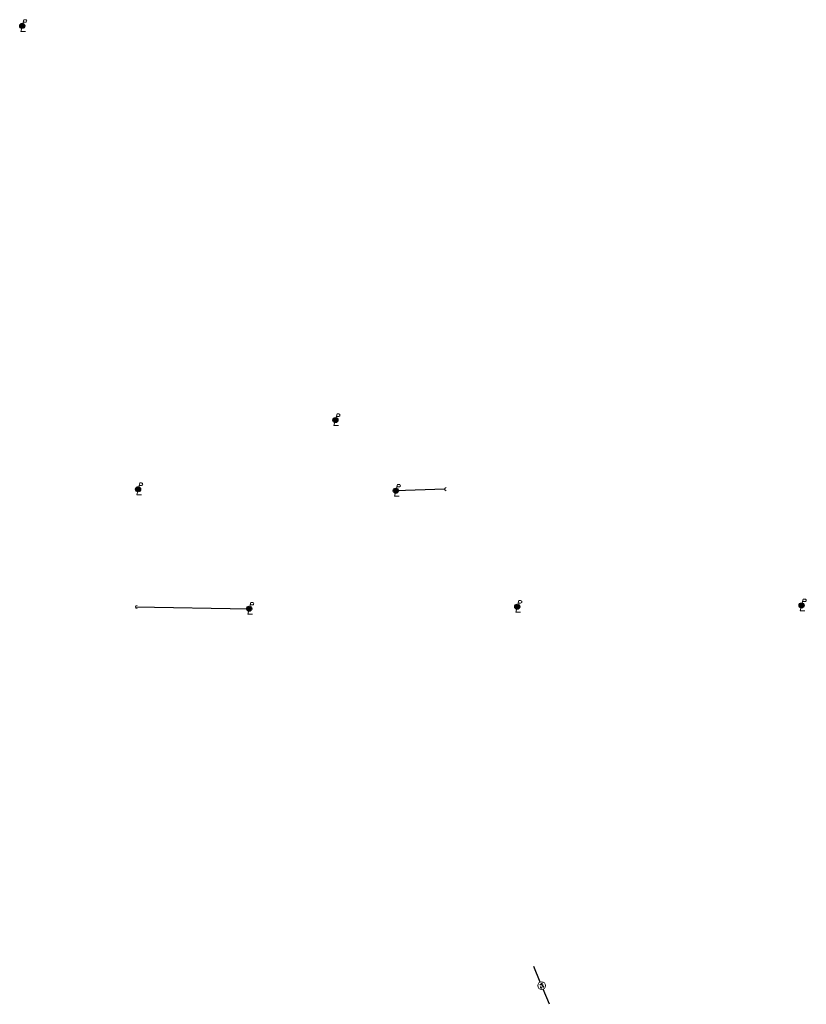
# Model space of a CAD drawing. Header units: feet. Extents: x 2245598 to 2246002, y 596010 to 596516.
import ezdxf

# ---------------------------------------------------------------- set-up
doc = ezdxf.new("R2010")
doc.units = ezdxf.units.FT
doc.header["$MEASUREMENT"] = 0
doc.linetypes.add('san', pattern=[0])
for name, color, linetype in [('UT_P_Electric_Cells', 1, 'Continuous'), ('UT_P_Misc_Cells', 7, 'Continuous'), ('UT_P_Sanitary', 95, 'san'), ('UT_P_Sanitary_Cells', 95, 'Continuous')]:
    doc.layers.add(name, color=color, linetype=linetype)

# ---------------------------------------------------------------- blocks, each defined once
blk = doc.blocks.new('SMHP')
at = {"layer": 'UT_P_Sanitary_Cells', "color": 3, "linetype": 'Continuous', "lineweight": 13, "flags": 128}
for points in [[(-0.017, 0.034), (-0.018, 0.036), (-0.02, 0.037), (-0.025, 0.039), (-0.032, 0.04), (-0.037, 0.04), (-0.039, 0.04), (-0.047, 0.038), (-0.054, 0.034), (-0.059, 0.029), (-0.06, 0.024), (-0.06, 0.02), (-0.059, 0.015), (-0.054, 0.011), (-0.019, -0.008), (-0.016, -0.01), (-0.015, -0.013), (-0.013, -0.017), (-0.013, -0.02), (-0.014, -0.024), (-0.015, -0.027), (-0.016, -0.03), (-0.017, -0.032), (-0.019, -0.034), (-0.02, -0.036), (-0.022, -0.037), (-0.025, -0.039), (-0.027, -0.039), (-0.032, -0.04), (-0.041, -0.04), (-0.047, -0.039), (-0.055, -0.034), (-0.06, -0.031)], [(0.01, -0.04), (0.036, 0.04), (0.06, -0.04)], [(0.054, -0.021), (0.017, -0.021)]]:
    blk.add_lwpolyline(points, dxfattribs=at)
at = {"layer": 'UT_P_Sanitary_Cells', "color": 3, "linetype": 'Continuous', "lineweight": 13}
blk.add_circle((0, 0), 0.1, dxfattribs=at)
blk = doc.blocks.new('PLPP')
at = {"layer": 'UT_P_Misc_Cells', "linetype": 'Continuous', "lineweight": -3}
h = blk.add_hatch(color=1, dxfattribs=at)
h.dxf.hatch_style = 2
edge = h.paths.add_edge_path()
edge.add_arc((0, 0), 0.065, 0, 360)
at = {"layer": 'UT_P_Misc_Cells', "color": 1, "linetype": 'Continuous', "lineweight": 13}
for p, q in [((0.026, 0.096), (0.085, 0.096)), ((0.043, 0.16), (0.085, 0.16))]:
    blk.add_line(p, q, dxfattribs=at)
at = {"layer": 'UT_P_Misc_Cells', "color": 1, "linetype": 'Continuous', "lineweight": 13, "flags": 128}
blk.add_lwpolyline([(0.043, 0.16), (-0.037, -0.14), (0.083, -0.14)], dxfattribs=at)
at = {"layer": 'UT_P_Misc_Cells', "color": 1, "linetype": 'Continuous', "lineweight": -3}
blk.add_circle((0, 0), 0.065, dxfattribs=at)
at = {"layer": 'UT_P_Misc_Cells', "color": 1, "linetype": 'Continuous', "lineweight": 13, "extrusion": (0, 0, -1)}
blk.add_arc((-0.086, 0.128), 0.0319, 88.8767, 271.1233, dxfattribs=at)
blk = doc.blocks.new('A$C6a1b05f0')
at = {"layer": 'UT_P_Electric_Cells', "linetype": 'Continuous', "lineweight": 0}
h = blk.add_hatch(color=256, dxfattribs=at)
edge = h.paths.add_edge_path()
edge.add_arc((0, 0), 0.2, 0, 360)
blk.add_arc((0.8, 0), 0.8, 90, 270, dxfattribs=at)

msp = doc.modelspace()

# ---------------------------------------------------------------- linework, layer by layer
at = {"layer": 'UT_P_Electric_Cells', "flags": 128}
for points in [[(2245816.44, 596274.64), (2245791.4, 596273.88)], [(2245657.72, 596214.19), (2245716.11, 596213.26)]]:
    msp.add_lwpolyline(points, dxfattribs=at)
at = {"layer": 'UT_P_Sanitary', "elevation": 1055.11, "flags": 128}
msp.add_lwpolyline([(2245865.5, 596021.55), (2245862.29, 596029.52)], dxfattribs=at)
at = {"layer": 'UT_P_Sanitary', "flags": 128}
msp.add_lwpolyline([(2245870.27, 596010.11), (2245867.02, 596017.84)], dxfattribs=at)

# ---------------------------------------------------------------- block references
at = {"layer": 'UT_P_Electric_Cells', "xscale": 20, "yscale": 20, "zscale": 20}
for p in [(2245599.6, 596512.56), (2245760.36, 596310.14, 1044.44), (2245659.09, 596274.63, 1043.27), (2245791.4, 596273.88), (2245716.11, 596213.26, 1045.17), (2245853.72, 596214.27, 1050.22), (2245999.71, 596215)]:
    msp.add_blockref('PLPP', p, dxfattribs=at)
at = {"layer": 'UT_P_Electric_Cells'}
for p in [(2245816.44, 596274.64), (2245657.72, 596214.19)]:
    msp.add_blockref('A$C6a1b05f0', p, dxfattribs=at)
at = {"layer": 'UT_P_Sanitary_Cells', "xscale": 20, "yscale": 20, "zscale": 20, "rotation": 105.0998945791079}
msp.add_blockref('SMHP', (2245866.24, 596019.69, 1054.85), dxfattribs=at)

doc.saveas('drawing.dxf')
